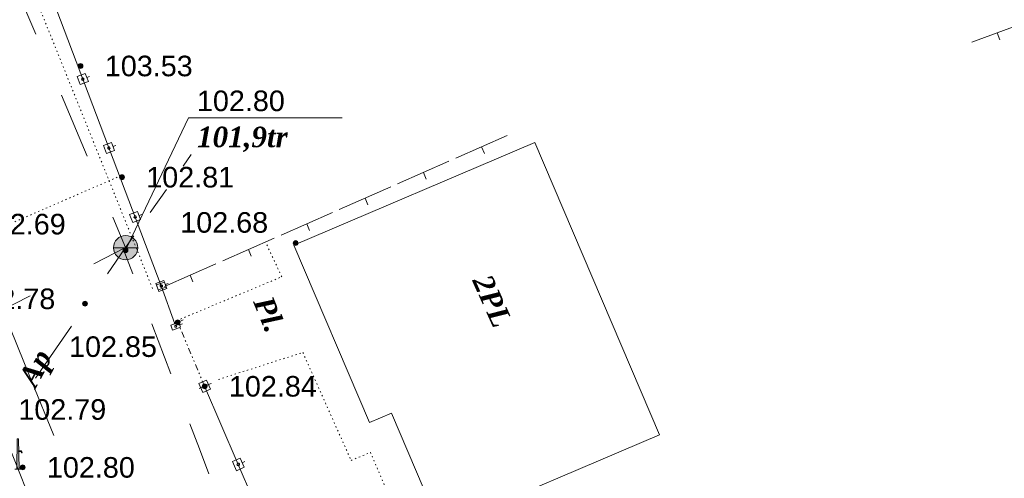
# Model space of a CAD drawing. Header units: millimetres. Extents: x 9396 to 25236, y 15106 to 31102.
# Tile 145 of 256: x 11934 to 12016, y 15877 to 15915. Entities that reach past the tile are written whole.
import ezdxf
from ezdxf.enums import TextEntityAlignment as Align

# ---------------------------------------------------------------- set-up
doc = ezdxf.new("R2010")
doc.units = ezdxf.units.MM
for name, pattern in [('DIVIDE', [1.25, 0.5, -0.25, 0, -0.25, 0, -0.25]), ('DOT', [0.25, 0, -0.25]), ('HIDDEN', [0.375, 0.25, -0.125])]:
    doc.linetypes.add(name, pattern=pattern)
for name, color, linetype, lineweight, true_color in [('1001010', 7, 'Continuous', 9, 0x000000), ('1060000', 7, 'Continuous', 9, 0x000000), ('1070000', 7, 'DOT', 9, 0x000000), ('21100200', 7, 'HIDDEN', 0, 0x800080), ('3000105', 7, 'DIVIDE', 9, 0x000000), ('3000130', 7, 'Continuous', 9, 0x000000), ('3000220', 7, 'Continuous', 9, 0x000000), ('5010210', 7, 'Continuous', 20, 0x008000), ('5010420', 7, 'Continuous', 9, 0x000000), ('5010530', 7, 'Continuous', 9, 0x000000), ('9010120', 7, 'Continuous', 20, 0x000000)]:
    doc.layers.add(name, color=color, linetype=linetype, lineweight=lineweight, true_color=true_color)
doc.styles.add('12', font='timesbi.ttf', dxfattribs={"height": 0.001693})
doc.styles.add('2', font='timesbi.ttf', dxfattribs={"height": 0.001693})
doc.styles.add('9', font='timesbi.ttf', dxfattribs={"height": 0.001693})
doc.styles.add('F2', font='arial.ttf', dxfattribs={"height": 0.001693})

# ---------------------------------------------------------------- blocks, each defined once
blk = doc.blocks.new('SYMBOL5010420')
at = {"true_color": 0xffffff}
h = blk.add_hatch(color=7, dxfattribs=at)
edge = h.paths.add_edge_path()
edge.add_arc((0, 0), 0.5, 0, 360)
at = {"color": 18, "linetype": 'Continuous', "lineweight": 9, "true_color": 0x000000, "flags": 128}
blk.add_lwpolyline([(-0.5, 0), (0.5, 0)], dxfattribs=at)
at = {"color": 18, "linetype": 'Continuous', "lineweight": 9, "true_color": 0x000000}
blk.add_circle((0, 0), 0.5, dxfattribs=at)
blk = doc.blocks.new('SYMBOL21100200')
at = {"true_color": 0x800080}
h = blk.add_hatch(color=216, dxfattribs=at)
edge = h.paths.add_edge_path()
edge.add_arc((0, 0), 0.1, 0, 360)
at = {"color": 216, "linetype": 'Continuous', "lineweight": 0, "true_color": 0x800080}
blk.add_circle((0, 0), 0.1, dxfattribs=at)
blk = doc.blocks.new('SYMBOL5010530')
at = {"true_color": 0x000000}
for points in [[(-0.05, 0), (-0.025, 1.25), (0.025, 1.25), (0.05, 0)], [(0.025, 0.75), (0.15, 0.75), (0.175, 0.675), (0.15, 0.675), (0.125, 0.725), (0.025, 0.725)]]:
    blk.add_hatch(color=18, dxfattribs=at).paths.add_polyline_path(points)
at = {"color": 18, "linetype": 'Continuous', "lineweight": 0, "true_color": 0x000000, "flags": 128}
for points in [[(-0.05, 0), (-0.025, 1.25), (0.025, 1.25), (0.05, 0), (-0.05, 0)], [(0.025, 0.75), (0.15, 0.75), (0.175, 0.675), (0.15, 0.675), (0.125, 0.725), (0.025, 0.725), (0.025, 0.75)]]:
    blk.add_lwpolyline(points, close=True, dxfattribs=at)
blk.add_lwpolyline([(-0.125, 0), (0.25, 0)], dxfattribs=at)

msp = doc.modelspace()

# ---------------------------------------------------------------- linework, layer by layer
at = {"layer": '1001010', "color": 253}
msp.add_line((11976.876, 15904.775, 93.837), (11957.038, 15896.313, 93.837), dxfattribs=at)
msp.add_polyline3d([(11957.038, 15896.313, 93.837), (11963.269, 15881.705, 93.837), (11965.088, 15882.481, 93.837), (11969.129, 15873.006, 93.837), (11987.148, 15880.692, 93.837), (11976.876, 15904.775, 93.837)], dxfattribs=at)
at = {"layer": '1060000', "color": 253}
msp.add_polyline3d([(11943.197, 15895.891, 199.004), (11948.384, 15906.783, 136.986), (11961.018, 15906.783, 198.905)], dxfattribs=at)
at = {"layer": '1070000', "color": 253}
for points in [[(11945.421, 15892.746, 113.955), (11926.392, 15940.005, 133.54), (11915.318, 15967.3, 203.288), (11905.336, 15991.475, 180.409), (11885.372, 16041.698, 100.841)], [(11942.844, 15902.041, 45.264), (11930.886, 15896.844, 45.264), (11916.415, 15932.425, 45.264), (11912.361, 15931.07, 45.264)], [(11947.406, 15890.097, 187.738), (11956.056, 15893.709, 187.738), (11954.718, 15896.575, 187.738)], [(11950.86, 15885.261, 64.056), (11957.793, 15887.477, 64.056), (11961.767, 15878.591, 64.056), (11963.363, 15879.263, 64.056), (11964.877, 15875.682, 64.056), (11955.55, 15871.762, 64.056)]]:
    msp.add_polyline3d(points, dxfattribs=at)
at = {"layer": '3000105', "color": 253}
for p, q in [((11947.955, 15890.153, 96.608), (11946.941, 15889.726, 96.608)), ((11949.711, 15884.695, 84.296), (11947.494, 15889.959, 108.921)), ((11949.25, 15884.501, 96.608), (11950.264, 15884.928, 96.608))]:
    msp.add_line(p, q, dxfattribs=at)
at = {"layer": '3000130', "color": 253}
for p, q in [((11933.224, 15927.006, 177.563), (11946.146, 15892.953, 87.166)), ((11940.241, 15910.197, 132.365), (11940.011, 15910.107, 132.365)), ((11942.401, 15904.517, 132.365), (11942.161, 15904.427, 132.365)), ((11944.551, 15898.847, 132.365), (11944.321, 15898.757, 132.365)), ((11946.146, 15892.953, 96.623), (11947.258, 15889.845, 141.212)), ((11946.711, 15893.167, 132.365), (11946.471, 15893.077, 132.365)), ((11946.711, 15893.157, 118.917), (11946.481, 15893.067, 118.917)), ((11947.901, 15889.837, 118.917), (11947.661, 15889.757, 118.917)), ((11949.711, 15884.695, 45.826), (11955.28, 15871.762, 95.439)), ((11950.261, 15884.937, 70.633), (11950.031, 15884.837, 70.633)), ((11953.031, 15878.497, 70.633), (11952.801, 15878.407, 70.633))]:
    msp.add_line(p, q, dxfattribs=at)
for points in [[(11939.231, 15910.187, 132.365), (11939.481, 15909.527, 132.365), (11940.141, 15909.777, 132.365), (11939.891, 15910.437, 132.365), (11939.231, 15910.187, 132.365)], [(11939.681, 15909.877, 132.365), (11939.731, 15909.897, 132.365), (11939.771, 15909.927, 132.365), (11939.781, 15909.977, 132.365), (11939.771, 15910.027, 132.365), (11939.731, 15910.067, 132.365), (11939.681, 15910.077, 132.365), (11939.631, 15910.067, 132.365), (11939.601, 15910.027, 132.365), (11939.581, 15909.977, 132.365), (11939.601, 15909.927, 132.365), (11939.631, 15909.897, 132.365), (11939.681, 15909.877, 132.365)], [(11941.381, 15904.507, 132.365), (11941.641, 15903.847, 132.365), (11942.291, 15904.097, 132.365), (11942.041, 15904.757, 132.365), (11941.381, 15904.507, 132.365)], [(11941.841, 15904.207, 132.365), (11941.891, 15904.217, 132.365), (11941.921, 15904.257, 132.365), (11941.941, 15904.307, 132.365), (11941.921, 15904.357, 132.365), (11941.891, 15904.397, 132.365), (11941.841, 15904.407, 132.365), (11941.791, 15904.397, 132.365), (11941.751, 15904.357, 132.365), (11941.741, 15904.307, 132.365), (11941.751, 15904.257, 132.365), (11941.791, 15904.217, 132.365), (11941.841, 15904.207, 132.365)], [(11943.541, 15898.837, 132.365), (11943.791, 15898.177, 132.365), (11944.441, 15898.427, 132.365), (11944.191, 15899.087, 132.365), (11943.541, 15898.837, 132.365)], [(11943.991, 15898.527, 132.365), (11944.041, 15898.547, 132.365), (11944.081, 15898.577, 132.365), (11944.091, 15898.627, 132.365), (11944.081, 15898.677, 132.365), (11944.041, 15898.717, 132.365), (11943.991, 15898.727, 132.365), (11943.941, 15898.717, 132.365), (11943.901, 15898.677, 132.365), (11943.891, 15898.627, 132.365), (11943.901, 15898.577, 132.365), (11943.941, 15898.547, 132.365), (11943.991, 15898.527, 132.365)], [(11945.691, 15893.157, 132.365), (11945.941, 15892.497, 132.365), (11946.601, 15892.747, 132.365), (11946.351, 15893.407, 132.365), (11945.691, 15893.157, 132.365)], [(11945.741, 15893.037, 118.917), (11945.891, 15892.637, 118.917), (11946.551, 15892.867, 118.917), (11946.401, 15893.267, 118.917), (11945.741, 15893.037, 118.917)], [(11946.151, 15892.857, 132.365), (11946.201, 15892.867, 132.365), (11946.231, 15892.907, 132.365), (11946.251, 15892.957, 132.365), (11946.231, 15893.007, 132.365), (11946.201, 15893.037, 132.365), (11946.151, 15893.057, 132.365), (11946.091, 15893.037, 132.365), (11946.061, 15893.007, 132.365), (11946.041, 15892.957, 132.365), (11946.061, 15892.907, 132.365), (11946.091, 15892.867, 132.365), (11946.151, 15892.857, 132.365)], [(11946.151, 15892.867, 118.917), (11946.191, 15892.877, 118.917), (11946.221, 15892.907, 118.917), (11946.231, 15892.957, 118.917), (11946.221, 15892.997, 118.917), (11946.191, 15893.027, 118.917), (11946.151, 15893.037, 118.917), (11946.101, 15893.027, 118.917), (11946.071, 15892.997, 118.917), (11946.061, 15892.957, 118.917), (11946.071, 15892.907, 118.917), (11946.101, 15892.877, 118.917), (11946.151, 15892.867, 118.917)], [(11946.931, 15889.717, 118.917), (11947.071, 15889.317, 118.917), (11947.731, 15889.557, 118.917), (11947.591, 15889.957, 118.917), (11946.931, 15889.717, 118.917)], [(11947.331, 15889.557, 118.917), (11947.371, 15889.567, 118.917), (11947.401, 15889.597, 118.917), (11947.411, 15889.637, 118.917), (11947.401, 15889.677, 118.917), (11947.371, 15889.707, 118.917), (11947.331, 15889.717, 118.917), (11947.291, 15889.707, 118.917), (11947.261, 15889.677, 118.917), (11947.251, 15889.637, 118.917), (11947.261, 15889.597, 118.917), (11947.291, 15889.567, 118.917), (11947.331, 15889.557, 118.917)], [(11949.231, 15884.927, 70.633), (11949.551, 15884.177, 70.633), (11950.191, 15884.457, 70.633), (11949.871, 15885.207, 70.633), (11949.231, 15884.927, 70.633)], [(11949.711, 15884.587, 70.633), (11949.761, 15884.597, 70.633), (11949.801, 15884.637, 70.633), (11949.821, 15884.697, 70.633), (11949.801, 15884.747, 70.633), (11949.761, 15884.787, 70.633), (11949.711, 15884.807, 70.633), (11949.661, 15884.787, 70.633), (11949.621, 15884.747, 70.633), (11949.601, 15884.697, 70.633), (11949.621, 15884.637, 70.633), (11949.661, 15884.597, 70.633), (11949.711, 15884.587, 70.633)], [(11952.001, 15878.497, 70.633), (11952.321, 15877.747, 70.633), (11952.961, 15878.027, 70.633), (11952.641, 15878.777, 70.633), (11952.001, 15878.497, 70.633)], [(11952.481, 15878.157, 70.633), (11952.531, 15878.167, 70.633), (11952.571, 15878.207, 70.633), (11952.591, 15878.267, 70.633), (11952.571, 15878.317, 70.633), (11952.531, 15878.357, 70.633), (11952.481, 15878.377, 70.633), (11952.421, 15878.357, 70.633), (11952.391, 15878.317, 70.633), (11952.371, 15878.267, 70.633), (11952.391, 15878.207, 70.633), (11952.421, 15878.167, 70.633), (11952.481, 15878.157, 70.633)]]:
    msp.add_polyline3d(points, close=True, dxfattribs=at)
msp.add_polyline3d([(11936.078, 15873.554, 87.166), (11932.381, 15882.786, 87.166), (11924.975, 15881.435, 87.166), (11903.507, 15872.437, 87.166)], dxfattribs=at)
at = {"layer": '3000220', "color": 253}
for p, q in [((12017.021, 15914.547, 27.202), (12012.841, 15913.027, 27.202)), ((12014.931, 15913.787, 27.202), (12015.141, 15913.217, 27.202)), ((11974.621, 15905.337, 187.738), (11970.391, 15903.477, 187.738)), ((11972.501, 15904.407, 187.738), (11972.751, 15903.857, 187.738)), ((11969.821, 15903.227, 187.738), (11965.591, 15901.367, 187.738)), ((11967.711, 15902.297, 187.738), (11967.951, 15901.747, 187.738)), ((11965.021, 15901.117, 187.738), (11960.791, 15899.257, 187.738)), ((11962.911, 15900.187, 187.738), (11963.151, 15899.637, 187.738)), ((11960.221, 15898.997, 187.738), (11956.001, 15897.137, 187.738)), ((11958.111, 15898.067, 187.738), (11958.351, 15897.517, 187.738)), ((11955.421, 15896.887, 187.738), (11951.201, 15895.027, 187.738)), ((11953.311, 15895.957, 187.738), (11953.551, 15895.407, 187.738)), ((11950.621, 15894.767, 187.738), (11946.401, 15892.907, 187.738)), ((11948.511, 15893.837, 187.738), (11948.751, 15893.297, 187.738))]:
    msp.add_line(p, q, dxfattribs=at)
at = {"layer": '5010210'}
for p, q in [((11934.751, 15916.177, 89.379), (11935.811, 15913.667, 89.379)), ((11940.041, 15903.627, 89.379), (11937.921, 15908.647, 89.379)), ((11948.611, 15903.777, 121.038), (11947.941, 15902.817, 121.038)), ((11945.231, 15898.987, 121.038), (11946.581, 15900.907, 121.038)), ((11942.151, 15898.607, 89.379), (11943.211, 15896.107, 89.379)), ((11943.881, 15897.067, 121.038), (11943.211, 15896.107, 121.038)), ((11943.211, 15896.107, 67.58), (11940.591, 15894.787, 67.58)), ((11941.721, 15893.957, 89.379), (11943.211, 15896.107, 89.379)), ((11943.011, 15896.007, 89.379), (11943.791, 15893.947, 89.379)), ((11930.121, 15889.507, 67.58), (11935.361, 15892.147, 67.58)), ((11938.761, 15889.657, 89.379), (11935.801, 15885.367, 89.379)), ((11946.931, 15885.727, 89.379), (11945.361, 15889.837, 89.379)), ((11948.491, 15881.607, 89.379), (11949.281, 15879.557, 89.379)), ((11949.281, 15879.557, 89.379), (11950.061, 15877.497, 89.379))]:
    msp.add_line(p, q, dxfattribs=at)
at = {"layer": '9010120', "color": 253}
for p, q in [((11935.471, 15885.147, 118.007), (11933.671, 15889.557, 118.007)), ((11937.311, 15880.657, 118.007), (11935.471, 15885.147, 118.007))]:
    msp.add_line(p, q, dxfattribs=at)

# ---------------------------------------------------------------- block references
at = {"layer": '21100200', "xscale": 2, "yscale": 2, "zscale": 2}
for p in [(11939.495, 15911.062, 207.069), (11942.907, 15901.908, 205.629), (11957.206, 15896.483, 205.36), (11943.197, 15895.891, 205.604), (11939.868, 15891.496, 205.562), (11947.494, 15889.959, 205.692), (11949.711, 15884.695, 205.675), (11934.732, 15878.02, 205.596)]:
    msp.add_blockref('SYMBOL21100200', p, dxfattribs=at)
at = {"layer": '5010420', "color": 253, "xscale": 2, "yscale": 2, "zscale": 2}
msp.add_blockref('SYMBOL5010420', (11943.207, 15896.102, 82.398), dxfattribs=at)
at = {"layer": '5010530', "color": 253, "xscale": 2, "yscale": 2, "zscale": 2}
msp.add_blockref('SYMBOL5010530', (11934.343, 15877.878, 84.62), dxfattribs=at)

# ---------------------------------------------------------------- texts
at = {"layer": '1001010', "color": 253, "style": '9'}
msp.add_text('2PL', height=1.693, rotation=294.2, dxfattribs=at).set_placement((11972.493, 15893.731, 93.837), align=Align.MIDDLE_LEFT)
at = {"layer": '1070000', "color": 253, "style": '2'}
msp.add_text('Pl.', height=1.693, rotation=292.2, dxfattribs=at).set_placement((11954.471, 15891.976, 187.738), align=Align.MIDDLE_LEFT)
at = {"layer": '21100200', "color": 253, "style": 'F2'}
for s, p in [('103.53', (11941.495, 15911.062, 207.069)), ('102.80', (11949.077, 15908.191, 168.024)), ('102.81', (11944.907, 15901.908, 205.629)), ('102.69', (11931.046, 15898.044, 198.97)), ('102.68', (11947.706, 15898.183, 205.36)), ('102.78', (11930.188, 15891.896, 163.302)), ('102.85', (11938.554, 15887.959, 166.472)), ('102.84', (11951.711, 15884.695, 205.675)), ('102.79', (11934.381, 15882.786, 205.571)), ('102.80', (11936.732, 15878.02, 205.596))]:
    msp.add_text(s, height=1.693, dxfattribs=at).set_placement(p, align=Align.MIDDLE_LEFT)
at = {"layer": '5010210', "color": 253, "style": '2'}
msp.add_text('Ap', height=1.693, rotation=61.7, dxfattribs=at).set_placement((11935.061, 15884.897, 89.379), align=Align.MIDDLE_LEFT)
at = {"layer": '5010420', "color": 253, "style": '12'}
msp.add_text('101,9tr', height=1.693, dxfattribs=at).set_placement((11949.087, 15905.222, 167.458), align=Align.MIDDLE_LEFT)

doc.saveas('drawing.dxf')
